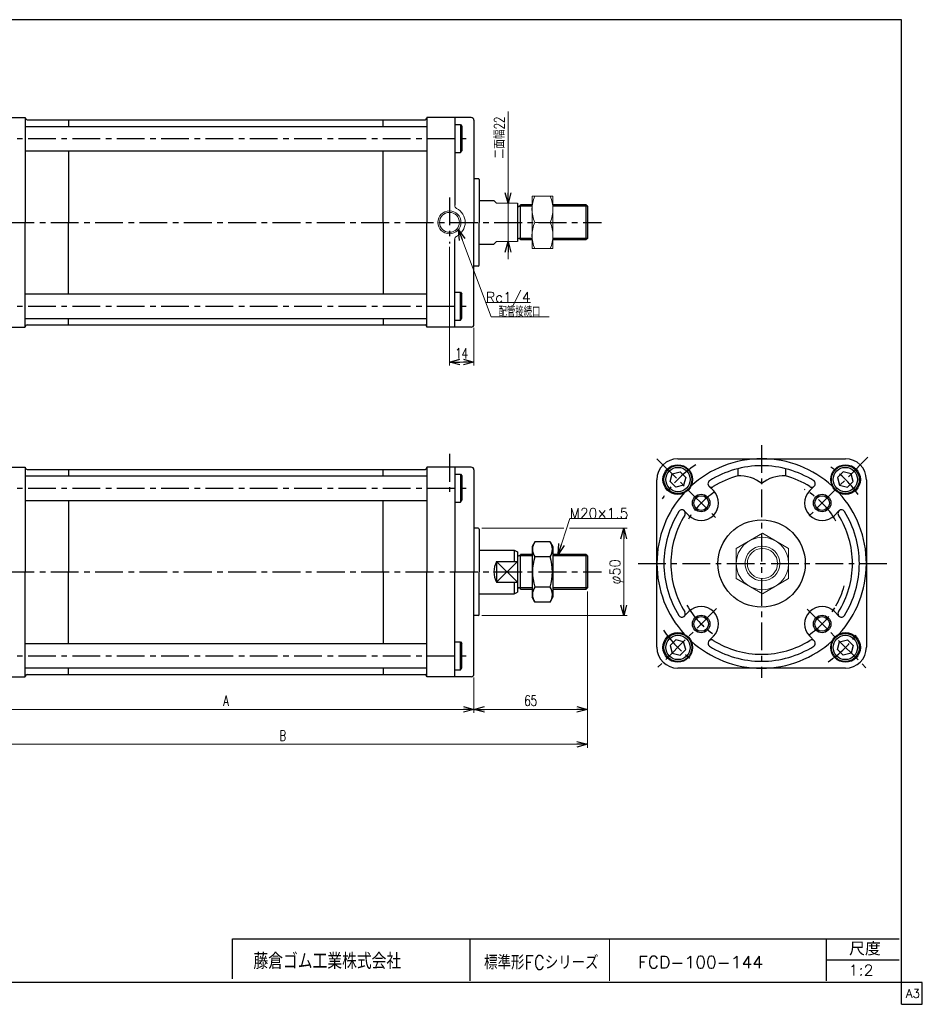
# Model space of a CAD drawing. Header units: millimetres. Extents: x -380 to 408, y -281 to 283.
# Tile 2 of 2: x -109 to 408, y -281 to 283. Entities that reach past the tile are written whole.
import ezdxf
from ezdxf.enums import TextEntityAlignment as Align

# ---------------------------------------------------------------- set-up
doc = ezdxf.new("R2010")
doc.units = ezdxf.units.MM
doc.header["$LTSCALE"] = 0.5
doc.linetypes.add('CENTER', pattern=[50.8, 31.75, -6.35, 6.35, -6.35])
doc.layers.add('ZUWAKU', color=7, linetype='Continuous')
doc.styles.add('FdaStyle0', font='txt.shx', dxfattribs={"width": 0.714286, "bigfont": 'bigfont'})
doc.dimstyles.new('DaDimRotatedStyle', dxfattribs={"dimtxt": 6, "dimasz": 6.000004, "dimexe": 2, "dimexo": 2, "dimgap": 2, "dimtad": 3, "dimdsep": 46, "dimtxsty": 'FdaStyle0', "dimblk1": 'OPEN30', "dimblk2": 'OPEN30', "dimsah": 1, "dimcen": 0.09, "dimclrd": 4, "dimclre": 4, "dimclrt": 4, "dimadec": 0, "dimazin": 2, "dimtfac": 1, "dimtdec": 4, "dimtmove": 0, "dimatfit": 0, "dimfxl": 1, "dimarcsym": 0})

# ---------------------------------------------------------------- blocks, each defined once
blk = doc.blocks.new('DC_GROUP_Φ100_1')
at = {"color": 4, "linetype": 'Continuous', "lineweight": 13}
for p, q in [((196.41, 181.91), (184.41, 181.91)), ((184.41, 181.91), (184.41, 151.91)), ((196.41, 151.91), (196.41, 181.91)), ((186.03, 166.91), (194.79, 166.91)), ((184.41, 151.91), (196.41, 151.91))]:
    blk.add_line(p, q, dxfattribs=at)
for centre, start, end in [((202.48, 174.41), 155.495, 204.505), ((178.34, 174.41), 335.495, 24.505), ((202.48, 159.41), 155.495, 204.505), ((178.34, 159.41), 335.495, 24.505)]:
    blk.add_arc(centre, 18.08, start, end, dxfattribs=at)
blk = doc.blocks.new('_OPEN30')
at = {"color": 0, "linetype": 'ByBlock', "lineweight": -2}
for p, q in [((-1, 0.267949), (0, 0)), ((0, 0), (-1, -0.267949)), ((0, 0), (-1, 0))]:
    blk.add_line(p, q, dxfattribs=at)
blk = doc.blocks.new('DA_IMAGEDIMGROUP_1')
at = {"color": 4, "linetype": 'Continuous', "lineweight": 13}
for p, q in [((170.69, 230.45), (170.69, 177.91)), ((170.69, 155.91), (170.69, 177.91)), ((170.69, 145.91), (170.69, 155.91))]:
    blk.add_line(p, q, dxfattribs=at)
at = {"color": 4, "xscale": 6.000005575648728, "yscale": 5.999978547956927}
for p, rotation in [((170.69, 177.91), 270), ((170.69, 155.91), 90)]:
    blk.add_blockref('_OPEN30', p, dxfattribs=dict(at, rotation=rotation))
at = {"color": 4, "insert": (168.69, 203.45), "char_height": 6, "width": 37.5, "attachment_point": 7, "rotation": 90, "style": 'FdaStyle0'}
blk.add_mtext('\\T1.00;二面幅22', dxfattribs=at)
blk = doc.blocks.new('*D4')
at = {"color": 4, "linetype": 'Continuous', "lineweight": 13}
for p, q in [((137.12, 152.86), (137.12, 84.91)), ((151.12, 106.41), (151.12, 84.91)), ((137.12, 86.91), (151.12, 86.91))]:
    blk.add_line(p, q, dxfattribs=at)
at = {"color": 4, "xscale": 6.000005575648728, "yscale": 5.999978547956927}
for p, rotation in [((137.12, 86.91), 180), ((151.12, 86.91), 360)]:
    blk.add_blockref('_OPEN30', p, dxfattribs=dict(at, rotation=rotation))
at = {"color": 4, "insert": (144.12, 88.91), "char_height": 6, "width": 19.5, "attachment_point": 8, "style": 'FdaStyle0'}
blk.add_mtext('\\T1.00;14', dxfattribs=at)
blk = doc.blocks.new('DC_GROUP_Φ100_2')
at = {"color": 4, "linetype": 'Continuous', "lineweight": 13}
for p, q in [((142.21, 162.71), (161.09, 112.78)), ((157.98, 121.01), (183.58, 121.01))]:
    blk.add_line(p, q, dxfattribs=at)
at = {"color": 4, "xscale": 6.000005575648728, "yscale": 5.999978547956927, "rotation": 110.7186861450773}
blk.add_blockref('_OPEN30', (142.21, 162.71), dxfattribs=at)
at = {"color": 4, "style": 'FdaStyle0', "width": 0.810127}
blk.add_text('Rc1/4', height=6, dxfattribs=at).set_placement((157.98, 121.01), (183.58, 121.01), align=Align.FIT)
blk = doc.blocks.new('DC_GROUP_Φ100_8')
at = {"color": 4, "linetype": 'Continuous', "lineweight": 25}
for p, q in [((186.04, -16.01), (184.41, -18.83)), ((194.78, -16.01), (186.04, -16.01)), ((194.78, -16.01), (196.41, -18.83)), ((184.41, -18.83), (184.41, -47.83)), ((196.41, -18.83), (196.41, -47.83)), ((194.78, -24.67), (186.04, -24.67)), ((194.78, -41.99), (186.04, -41.99)), ((186.04, -50.65), (184.41, -47.83)), ((194.78, -50.65), (186.04, -50.65)), ((194.78, -50.65), (196.41, -47.83))]:
    blk.add_line(p, q, dxfattribs=at)
for centre, radius, start, end in [((192.37, -20.34), 7.67, 145.6111, 214.3889), ((188.45, -20.34), 7.67, 325.6111, 34.3889), ((213.36, -33.33), 28.66, 162.4111, 197.5889), ((167.46, -33.33), 28.66, 342.4111, 17.5889), ((192.37, -46.32), 7.67, 145.6111, 214.3889), ((188.45, -46.32), 7.67, 325.6111, 34.3889)]:
    blk.add_arc(centre, radius, start, end, dxfattribs=at)
blk = doc.blocks.new('DC_GROUP_Φ100_9')
at = {"color": 4, "linetype": 'Continuous', "lineweight": 13}
for p, q in [((199.45, -23.33), (205.99, -2.79)), ((205.99, -2.79), (238.75, -2.79))]:
    blk.add_line(p, q, dxfattribs=at)
at = {"color": 4, "xscale": 6.000005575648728, "yscale": 5.999978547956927, "rotation": 252.3486127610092}
blk.add_blockref('_OPEN30', (199.45, -23.33), dxfattribs=at)
at = {"color": 4, "style": 'FdaStyle0', "width": 0.777778}
blk.add_text('M20×1.5', height=6, dxfattribs=at).set_placement((205.99, -2.79), (239.59, -2.79), align=Align.FIT)
blk = doc.blocks.new('DC_GROUP_Φ100_10')
at = {"color": 4, "linetype": 'Continuous', "lineweight": 13}
for p, q in [((155.62, -8.33), (202.69, -8.33)), ((205.93, -8.33), (238.92, -8.33)), ((236.92, -58.33), (236.92, -8.33)), ((155.62, -58.33), (238.92, -58.33))]:
    blk.add_line(p, q, dxfattribs=at)
at = {"color": 4, "xscale": 6.000005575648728, "yscale": 5.999978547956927}
for p, rotation in [((236.92, -8.33), 90), ((236.92, -58.33), 270)]:
    blk.add_blockref('_OPEN30', p, dxfattribs=dict(at, rotation=rotation))
at = {"color": 4, "style": 'FdaStyle0', "width": 0.75}
blk.add_text('φ50', height=6, rotation=90, dxfattribs=at).set_placement((234.92, -40.53), (234.92, -26.13), align=Align.FIT)
blk = doc.blocks.new('*D16')
at = {"color": 4, "linetype": 'Continuous', "lineweight": 13}
for p, q in [((-132.88, -93.83), (-132.88, -114.08)), ((151.12, -93.83), (151.12, -114.08)), ((-132.88, -112.08), (151.12, -112.08))]:
    blk.add_line(p, q, dxfattribs=at)
at = {"color": 4, "xscale": 6.000005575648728, "yscale": 5.999978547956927}
for p, rotation in [((-132.88, -112.08), 180), ((151.12, -112.08), 360)]:
    blk.add_blockref('_OPEN30', p, dxfattribs=dict(at, rotation=rotation))
at = {"color": 4, "insert": (9.12, -110.08), "char_height": 6, "width": 13.5, "attachment_point": 8, "style": 'FdaStyle0'}
blk.add_mtext('\\T1.00;A', dxfattribs=at)
blk = doc.blocks.new('*D17')
at = {"color": 4, "linetype": 'Continuous', "lineweight": 13}
for p, q in [((216.12, -44.51), (216.12, -114.08)), ((151.12, -93.83), (151.12, -114.08)), ((151.12, -112.08), (216.12, -112.08))]:
    blk.add_line(p, q, dxfattribs=at)
at = {"color": 4, "xscale": 6.000005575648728, "yscale": 5.999978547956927}
for p, rotation in [((151.12, -112.08), 180), ((216.12, -112.08), 360)]:
    blk.add_blockref('_OPEN30', p, dxfattribs=dict(at, rotation=rotation))
at = {"color": 4, "insert": (183.62, -110.08), "char_height": 6, "width": 19.5, "attachment_point": 8, "style": 'FdaStyle0'}
blk.add_mtext('\\T1.00;65', dxfattribs=at)
blk = doc.blocks.new('*D18')
at = {"color": 4, "linetype": 'Continuous', "lineweight": 13}
for p, q in [((216.12, -44.51), (216.12, -134.08)), ((-132.88, -93.83), (-132.88, -134.08)), ((-132.88, -132.08), (216.12, -132.08))]:
    blk.add_line(p, q, dxfattribs=at)
at = {"color": 4, "xscale": 6.000005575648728, "yscale": 5.999978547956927}
for p, rotation in [((-132.88, -132.08), 180), ((216.12, -132.08), 360)]:
    blk.add_blockref('_OPEN30', p, dxfattribs=dict(at, rotation=rotation))
at = {"color": 4, "insert": (41.62, -130.08), "char_height": 6, "width": 13.5, "attachment_point": 8, "style": 'FdaStyle0'}
blk.add_mtext('\\T1.00;B', dxfattribs=at)
blk = doc.blocks.new('DC_GROUP_Φ100_11')
at = {"color": 4, "linetype": 'Continuous', "lineweight": 25}
for p, q in [((362.7, 24.07), (359.44, 20.8)), ((367.16, 22.87), (362.7, 24.07)), ((368.36, 18.41), (367.16, 22.87)), ((359.44, 20.8), (360.63, 16.34)), ((365.09, 15.14), (368.36, 18.41)), ((360.63, 16.34), (365.09, 15.14))]:
    blk.add_line(p, q, dxfattribs=at)
for radius in [8, 6.96]:
    blk.add_circle((363.9, 19.6), radius, dxfattribs=at)
blk = doc.blocks.new('DC_GROUP_Φ100_12')
at = {"color": 4, "linetype": 'Continuous', "lineweight": 25}
for p, q in [((263.55, 18.41), (264.75, 22.87)), ((264.75, 22.87), (269.21, 24.07)), ((269.21, 24.07), (272.48, 20.8)), ((266.82, 15.14), (263.55, 18.41)), ((272.48, 20.8), (271.28, 16.34)), ((271.28, 16.34), (266.82, 15.14))]:
    blk.add_line(p, q, dxfattribs=at)
for radius in [8, 6.96]:
    blk.add_circle((268.02, 19.6), radius, dxfattribs=at)
blk = doc.blocks.new('DC_GROUP_Φ100_13')
at = {"color": 4, "linetype": 'Continuous', "lineweight": 25}
for p, q in [((266.82, -72.14), (263.55, -75.4)), ((271.28, -73.33), (266.82, -72.14)), ((263.55, -75.4), (264.75, -79.87)), ((269.21, -81.06), (272.48, -77.8)), ((272.48, -77.8), (271.28, -73.33)), ((264.75, -79.87), (269.21, -81.06))]:
    blk.add_line(p, q, dxfattribs=at)
for radius in [8, 6.96]:
    blk.add_circle((268.02, -76.6), radius, dxfattribs=at)
blk = doc.blocks.new('DC_GROUP_Φ100_14')
at = {"color": 4, "linetype": 'Continuous', "lineweight": 25}
for p, q in [((360.63, -73.33), (365.09, -72.14)), ((365.09, -72.14), (368.36, -75.4)), ((359.44, -77.8), (360.63, -73.33)), ((362.7, -81.06), (359.44, -77.8)), ((368.36, -75.4), (367.16, -79.87)), ((367.16, -79.87), (362.7, -81.06))]:
    blk.add_line(p, q, dxfattribs=at)
for radius in [8, 6.96]:
    blk.add_circle((363.9, -76.6), radius, dxfattribs=at)
blk = doc.blocks.new('DC_GROUP_Φ100_15')
at = {"color": 4, "linetype": 'Continuous', "lineweight": 13}
for p, q in [((316.42, -11.18), (301.42, -19.84)), ((331.42, -19.84), (316.42, -11.18)), ((301.42, -19.84), (301.42, -37.16)), ((331.42, -37.16), (331.42, -19.84)), ((301.42, -37.16), (316.42, -45.82)), ((316.42, -45.82), (331.42, -37.16))]:
    blk.add_line(p, q, dxfattribs=at)
for radius in [15, 10, 8.65]:
    blk.add_circle((316.42, -28.5), radius, dxfattribs=at)
blk = doc.blocks.new('DC_GROUP_Φ100_16')
at = {"color": 4, "linetype": 'Continuous', "lineweight": 13}
for p, q in [((196.41, 181.91), (184.41, 181.91)), ((184.41, 181.91), (184.41, 151.91)), ((196.41, 151.91), (196.41, 181.91)), ((186.03, 166.91), (194.79, 166.91)), ((184.41, 151.91), (196.41, 151.91))]:
    blk.add_line(p, q, dxfattribs=at)
for centre, start, end in [((202.48, 174.41), 155.495, 204.505), ((178.34, 174.41), 335.495, 24.505), ((202.48, 159.41), 155.495, 204.505), ((178.34, 159.41), 335.495, 24.505)]:
    blk.add_arc(centre, 18.08, start, end, dxfattribs=at)
blk = doc.blocks.new('DA_IMAGEDIMGROUP_2')
at = {"color": 4, "linetype": 'Continuous', "lineweight": 13}
for p, q in [((170.69, 230.45), (170.69, 177.91)), ((170.69, 155.91), (170.69, 177.91)), ((170.69, 145.91), (170.69, 155.91))]:
    blk.add_line(p, q, dxfattribs=at)
at = {"color": 4, "xscale": 6.000005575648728, "yscale": 5.999978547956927}
for p, rotation in [((170.69, 177.91), 270), ((170.69, 155.91), 90)]:
    blk.add_blockref('_OPEN30', p, dxfattribs=dict(at, rotation=rotation))
at = {"color": 4, "insert": (168.69, 203.45), "char_height": 6, "width": 37.5, "attachment_point": 7, "rotation": 90, "style": 'FdaStyle0'}
blk.add_mtext('\\T1.00;二面幅22', dxfattribs=at)
blk = doc.blocks.new('*D27')
at = {"color": 4, "linetype": 'Continuous', "lineweight": 13}
for p, q in [((137.12, 152.86), (137.12, 84.91)), ((151.12, 106.41), (151.12, 84.91)), ((137.12, 86.91), (151.12, 86.91))]:
    blk.add_line(p, q, dxfattribs=at)
at = {"color": 4, "xscale": 6.000005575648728, "yscale": 5.999978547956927}
for p, rotation in [((137.12, 86.91), 180), ((151.12, 86.91), 360)]:
    blk.add_blockref('_OPEN30', p, dxfattribs=dict(at, rotation=rotation))
at = {"color": 4, "insert": (144.12, 88.91), "char_height": 6, "width": 19.5, "attachment_point": 8, "style": 'FdaStyle0'}
blk.add_mtext('\\T1.00;14', dxfattribs=at)
blk = doc.blocks.new('DC_GROUP_Φ100_17')
at = {"color": 4, "linetype": 'Continuous', "lineweight": 13}
for p, q in [((142.21, 162.71), (161.09, 112.78)), ((157.98, 121.01), (183.58, 121.01))]:
    blk.add_line(p, q, dxfattribs=at)
at = {"color": 4, "xscale": 6.000005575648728, "yscale": 5.999978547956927, "rotation": 110.7186861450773}
blk.add_blockref('_OPEN30', (142.21, 162.71), dxfattribs=at)
at = {"color": 4, "style": 'FdaStyle0', "width": 0.810127}
blk.add_text('Rc1/4', height=6, dxfattribs=at).set_placement((157.98, 121.01), (183.58, 121.01), align=Align.FIT)
blk = doc.blocks.new('DC_GROUP_Φ100_23')
at = {"color": 4, "linetype": 'Continuous', "lineweight": 25}
for p, q in [((186.04, -16.01), (184.41, -18.83)), ((194.78, -16.01), (186.04, -16.01)), ((194.78, -16.01), (196.41, -18.83)), ((184.41, -18.83), (184.41, -47.83)), ((196.41, -18.83), (196.41, -47.83)), ((194.78, -24.67), (186.04, -24.67)), ((194.78, -41.99), (186.04, -41.99)), ((186.04, -50.65), (184.41, -47.83)), ((194.78, -50.65), (186.04, -50.65)), ((194.78, -50.65), (196.41, -47.83))]:
    blk.add_line(p, q, dxfattribs=at)
for centre, radius, start, end in [((192.37, -20.34), 7.67, 145.6111, 214.3889), ((188.45, -20.34), 7.67, 325.6111, 34.3889), ((213.36, -33.33), 28.66, 162.4111, 197.5889), ((167.46, -33.33), 28.66, 342.4111, 17.5889), ((192.37, -46.32), 7.67, 145.6111, 214.3889), ((188.45, -46.32), 7.67, 325.6111, 34.3889)]:
    blk.add_arc(centre, radius, start, end, dxfattribs=at)
blk = doc.blocks.new('DC_GROUP_Φ100_24')
at = {"color": 4, "linetype": 'Continuous', "lineweight": 13}
for p, q in [((199.45, -23.33), (205.99, -2.79)), ((205.99, -2.79), (238.75, -2.79))]:
    blk.add_line(p, q, dxfattribs=at)
at = {"color": 4, "xscale": 6.000005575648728, "yscale": 5.999978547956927, "rotation": 252.3486127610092}
blk.add_blockref('_OPEN30', (199.45, -23.33), dxfattribs=at)
at = {"color": 4, "style": 'FdaStyle0', "width": 0.777778}
blk.add_text('M20×1.5', height=6, dxfattribs=at).set_placement((205.99, -2.79), (239.59, -2.79), align=Align.FIT)
blk = doc.blocks.new('DC_GROUP_Φ100_25')
at = {"color": 4, "linetype": 'Continuous', "lineweight": 13}
for p, q in [((155.62, -8.33), (202.69, -8.33)), ((205.93, -8.33), (238.92, -8.33)), ((236.92, -58.33), (236.92, -8.33)), ((155.62, -58.33), (238.92, -58.33))]:
    blk.add_line(p, q, dxfattribs=at)
at = {"color": 4, "xscale": 6.000005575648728, "yscale": 5.999978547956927}
for p, rotation in [((236.92, -8.33), 90), ((236.92, -58.33), 270)]:
    blk.add_blockref('_OPEN30', p, dxfattribs=dict(at, rotation=rotation))
at = {"color": 4, "style": 'FdaStyle0', "width": 0.75}
blk.add_text('φ50', height=6, rotation=90, dxfattribs=at).set_placement((234.92, -40.53), (234.92, -26.13), align=Align.FIT)
blk = doc.blocks.new('*D39')
at = {"color": 4, "linetype": 'Continuous', "lineweight": 13}
for p, q in [((-132.88, -93.83), (-132.88, -114.08)), ((151.12, -93.83), (151.12, -114.08)), ((-132.88, -112.08), (151.12, -112.08))]:
    blk.add_line(p, q, dxfattribs=at)
at = {"color": 4, "xscale": 6.000005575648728, "yscale": 5.999978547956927}
for p, rotation in [((-132.88, -112.08), 180), ((151.12, -112.08), 360)]:
    blk.add_blockref('_OPEN30', p, dxfattribs=dict(at, rotation=rotation))
at = {"color": 4, "insert": (9.12, -110.08), "char_height": 6, "width": 13.5, "attachment_point": 8, "style": 'FdaStyle0'}
blk.add_mtext('\\T1.00;A', dxfattribs=at)
blk = doc.blocks.new('*D40')
at = {"color": 4, "linetype": 'Continuous', "lineweight": 13}
for p, q in [((216.12, -44.51), (216.12, -114.08)), ((151.12, -93.83), (151.12, -114.08)), ((151.12, -112.08), (216.12, -112.08))]:
    blk.add_line(p, q, dxfattribs=at)
at = {"color": 4, "xscale": 6.000005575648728, "yscale": 5.999978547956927}
for p, rotation in [((151.12, -112.08), 180), ((216.12, -112.08), 360)]:
    blk.add_blockref('_OPEN30', p, dxfattribs=dict(at, rotation=rotation))
at = {"color": 4, "insert": (183.62, -110.08), "char_height": 6, "width": 19.5, "attachment_point": 8, "style": 'FdaStyle0'}
blk.add_mtext('\\T1.00;65', dxfattribs=at)
blk = doc.blocks.new('*D41')
at = {"color": 4, "linetype": 'Continuous', "lineweight": 13}
for p, q in [((216.12, -44.51), (216.12, -134.08)), ((-132.88, -93.83), (-132.88, -134.08)), ((-132.88, -132.08), (216.12, -132.08))]:
    blk.add_line(p, q, dxfattribs=at)
at = {"color": 4, "xscale": 6.000005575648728, "yscale": 5.999978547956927}
for p, rotation in [((-132.88, -132.08), 180), ((216.12, -132.08), 360)]:
    blk.add_blockref('_OPEN30', p, dxfattribs=dict(at, rotation=rotation))
at = {"color": 4, "insert": (41.62, -130.08), "char_height": 6, "width": 13.5, "attachment_point": 8, "style": 'FdaStyle0'}
blk.add_mtext('\\T1.00;B', dxfattribs=at)
blk = doc.blocks.new('DC_GROUP_Φ100_26')
at = {"color": 4, "linetype": 'Continuous', "lineweight": 25}
for p, q in [((362.7, 24.07), (359.44, 20.8)), ((367.16, 22.87), (362.7, 24.07)), ((368.36, 18.41), (367.16, 22.87)), ((359.44, 20.8), (360.63, 16.34)), ((365.09, 15.14), (368.36, 18.41)), ((360.63, 16.34), (365.09, 15.14))]:
    blk.add_line(p, q, dxfattribs=at)
for radius in [8, 6.96]:
    blk.add_circle((363.9, 19.6), radius, dxfattribs=at)
blk = doc.blocks.new('DC_GROUP_Φ100_27')
at = {"color": 4, "linetype": 'Continuous', "lineweight": 25}
for p, q in [((263.55, 18.41), (264.75, 22.87)), ((264.75, 22.87), (269.21, 24.07)), ((269.21, 24.07), (272.48, 20.8)), ((266.82, 15.14), (263.55, 18.41)), ((272.48, 20.8), (271.28, 16.34)), ((271.28, 16.34), (266.82, 15.14))]:
    blk.add_line(p, q, dxfattribs=at)
for radius in [8, 6.96]:
    blk.add_circle((268.02, 19.6), radius, dxfattribs=at)
blk = doc.blocks.new('DC_GROUP_Φ100_28')
at = {"color": 4, "linetype": 'Continuous', "lineweight": 25}
for p, q in [((266.82, -72.14), (263.55, -75.4)), ((271.28, -73.33), (266.82, -72.14)), ((263.55, -75.4), (264.75, -79.87)), ((269.21, -81.06), (272.48, -77.8)), ((272.48, -77.8), (271.28, -73.33)), ((264.75, -79.87), (269.21, -81.06))]:
    blk.add_line(p, q, dxfattribs=at)
for radius in [8, 6.96]:
    blk.add_circle((268.02, -76.6), radius, dxfattribs=at)
blk = doc.blocks.new('DC_GROUP_Φ100_29')
at = {"color": 4, "linetype": 'Continuous', "lineweight": 25}
for p, q in [((360.63, -73.33), (365.09, -72.14)), ((365.09, -72.14), (368.36, -75.4)), ((359.44, -77.8), (360.63, -73.33)), ((362.7, -81.06), (359.44, -77.8)), ((368.36, -75.4), (367.16, -79.87)), ((367.16, -79.87), (362.7, -81.06))]:
    blk.add_line(p, q, dxfattribs=at)
for radius in [8, 6.96]:
    blk.add_circle((363.9, -76.6), radius, dxfattribs=at)
blk = doc.blocks.new('DC_GROUP_Φ100_30')
at = {"color": 4, "linetype": 'Continuous', "lineweight": 13}
for p, q in [((316.42, -11.18), (301.42, -19.84)), ((331.42, -19.84), (316.42, -11.18)), ((301.42, -19.84), (301.42, -37.16)), ((331.42, -37.16), (331.42, -19.84)), ((301.42, -37.16), (316.42, -45.82)), ((316.42, -45.82), (331.42, -37.16))]:
    blk.add_line(p, q, dxfattribs=at)
for radius in [15, 10, 8.65]:
    blk.add_circle((316.42, -28.5), radius, dxfattribs=at)

msp = doc.modelspace()

# ---------------------------------------------------------------- linework, layer by layer
at = {"color": 4, "linetype": 'Continuous', "lineweight": 25}
for p, q in [((-131.378, 226.911), (-105.878, 226.911)), ((-131.378, 226.911), (-105.878, 226.911)), ((-131.378, 226.911), (-105.878, 226.911)), ((-131.378, 226.911), (-105.878, 226.911)), ((-105.878, 226.911), (-105.878, 226.661)), ((-105.878, 226.911), (-105.878, 226.661)), ((-105.878, 226.911), (-105.878, 166.911)), ((-105.878, 226.911), (-105.878, 226.661)), ((-105.878, 226.911), (-105.878, 226.661)), ((-105.878, 226.911), (-105.878, 166.911)), ((-104.878, 225.661), (123.122, 225.661)), ((-104.878, 225.661), (123.122, 225.661)), ((-104.878, 225.661), (123.122, 225.661)), ((-104.878, 225.661), (123.122, 225.661)), ((-81.138, 225.661), (-81.138, 221.911)), ((-81.138, 225.661), (-81.138, 221.911)), ((99.122, 221.911), (99.122, 225.661)), ((99.122, 221.911), (99.122, 225.661)), ((124.122, 226.911), (124.122, 226.661)), ((149.622, 226.911), (124.122, 226.911)), ((124.122, 226.911), (124.122, 226.661)), ((149.622, 226.911), (124.122, 226.911)), ((124.122, 226.911), (124.122, 166.911)), ((124.122, 226.911), (124.122, 226.661)), ((149.622, 226.911), (124.122, 226.911)), ((124.122, 226.911), (124.122, 226.661)), ((149.622, 226.911), (124.122, 226.911)), ((124.122, 226.911), (124.122, 166.911)), ((140.122, 226.911), (140.122, 176.709)), ((140.122, 226.911), (140.122, 176.709)), ((-105.878, 221.911), (124.122, 221.911)), ((-105.878, 221.911), (124.122, 221.911)), ((140.122, 222.911), (143.522, 222.911)), ((140.122, 222.911), (143.522, 222.911)), ((143.522, 222.911), (144.122, 221.872)), ((143.522, 222.911), (143.522, 206.911)), ((143.522, 222.911), (144.122, 221.872)), ((143.522, 222.911), (143.522, 206.911)), ((144.122, 221.872), (144.122, 207.95)), ((144.122, 221.872), (144.122, 207.95)), ((151.122, 225.411), (151.122, 191.911)), ((151.122, 225.411), (151.122, 166.911)), ((151.122, 225.411), (151.122, 191.911)), ((151.122, 225.411), (151.122, 166.911)), ((-105.878, 207.911), (124.122, 207.911)), ((-105.878, 207.911), (124.122, 207.911)), ((-81.138, 207.911), (-81.138, 166.911)), ((-81.138, 207.911), (-81.138, 166.911)), ((99.122, 166.911), (99.122, 207.911)), ((99.122, 166.911), (99.122, 207.911)), ((140.122, 206.911), (143.522, 206.911)), ((140.122, 206.911), (143.522, 206.911)), ((143.522, 206.911), (144.122, 207.95)), ((143.522, 206.911), (144.122, 207.95)), ((153.622, 191.911), (151.122, 191.911)), ((153.622, 191.911), (151.122, 191.911)), ((153.622, 191.911), (151.122, 191.911)), ((153.622, 191.911), (151.122, 191.911)), ((154.122, 191.411), (154.122, 179.411)), ((154.122, 191.411), (154.122, 166.911)), ((154.122, 191.411), (154.122, 179.411)), ((154.122, 191.411), (154.122, 166.911)), ((154.122, 179.411), (162.622, 179.411)), ((154.122, 179.411), (162.622, 179.411)), ((176.122, 177.911), (176.122, 155.911)), ((176.122, 177.911), (176.122, 155.911)), ((184.411, 176.096), (176.967, 176.096)), ((184.411, 176.096), (176.967, 176.096)), ((184.411, 176.911), (177.812, 176.911)), ((177.812, 156.946), (177.812, 176.911)), ((184.411, 176.911), (177.812, 176.911)), ((177.812, 156.946), (177.812, 176.911)), ((215.307, 176.911), (196.411, 176.911)), ((215.307, 176.911), (196.411, 176.911)), ((216.122, 176.096), (196.411, 176.096)), ((216.122, 176.096), (196.411, 176.096)), ((216.122, 176.096), (215.307, 176.911)), ((215.307, 176.911), (215.307, 156.911)), ((216.122, 176.096), (215.307, 176.911)), ((215.307, 176.911), (215.307, 156.911)), ((216.122, 176.096), (216.122, 157.726)), ((216.122, 176.096), (216.122, 157.726)), ((216.122, 176.096), (216.122, 157.726)), ((216.122, 176.096), (216.122, 157.726)), ((-105.878, 106.911), (-105.878, 166.911)), ((-105.878, 106.911), (-105.878, 166.911)), ((-81.138, 125.911), (-81.138, 166.911)), ((-81.138, 125.911), (-81.138, 166.911)), ((99.122, 166.911), (99.122, 125.911)), ((99.122, 166.911), (99.122, 125.911)), ((124.122, 106.911), (124.122, 166.911)), ((124.122, 106.911), (124.122, 166.911)), ((151.122, 108.411), (151.122, 166.911)), ((151.122, 108.411), (151.122, 166.911)), ((154.122, 142.411), (154.122, 166.911)), ((154.122, 142.411), (154.122, 166.911)), ((140.122, 106.911), (140.122, 157.113)), ((140.122, 106.911), (140.122, 157.113)), ((154.122, 154.411), (162.622, 154.411)), ((154.122, 154.411), (162.622, 154.411)), ((184.411, 157.726), (176.967, 157.726)), ((184.411, 157.726), (176.967, 157.726)), ((184.411, 156.911), (177.812, 156.911)), ((184.411, 156.911), (177.812, 156.911)), ((216.122, 157.726), (196.411, 157.726)), ((216.122, 157.726), (196.411, 157.726)), ((215.307, 156.911), (196.411, 156.911)), ((215.307, 156.911), (196.411, 156.911)), ((216.122, 157.726), (215.307, 156.911)), ((216.122, 157.726), (215.307, 156.911)), ((153.622, 141.911), (151.122, 141.911)), ((153.622, 141.911), (151.122, 141.911)), ((-105.878, 125.911), (124.122, 125.911)), ((-105.878, 125.911), (124.122, 125.911)), ((140.122, 126.911), (143.522, 126.911)), ((140.122, 126.911), (143.522, 126.911)), ((143.522, 126.911), (144.122, 125.872)), ((143.522, 110.911), (143.522, 126.911)), ((143.522, 126.911), (144.122, 125.872)), ((143.522, 110.911), (143.522, 126.911)), ((144.122, 111.95), (144.122, 125.872)), ((144.122, 111.95), (144.122, 125.872)), ((-105.878, 111.911), (124.122, 111.911)), ((-105.878, 111.911), (124.122, 111.911)), ((-105.878, 106.911), (-105.878, 107.161)), ((-105.878, 106.911), (-105.878, 107.161)), ((-104.878, 108.161), (123.122, 108.161)), ((-104.878, 108.161), (123.122, 108.161)), ((-81.138, 108.161), (-81.138, 111.911)), ((-81.138, 108.161), (-81.138, 111.911)), ((99.122, 111.911), (99.122, 108.161)), ((99.122, 111.911), (99.122, 108.161)), ((124.122, 106.911), (124.122, 107.161)), ((124.122, 106.911), (124.122, 107.161)), ((140.122, 110.911), (143.522, 110.911)), ((140.122, 110.911), (143.522, 110.911)), ((143.522, 110.911), (144.122, 111.95)), ((143.522, 110.911), (144.122, 111.95)), ((-131.378, 106.911), (-105.878, 106.911)), ((-131.378, 106.911), (-105.878, 106.911)), ((149.622, 106.911), (124.122, 106.911)), ((149.622, 106.911), (124.122, 106.911)), ((267.956, 31.502), (315.956, 31.502)), ((267.956, 31.502), (315.956, 31.502)), ((316.202, 31.502), (363.956, 31.502)), ((316.202, 31.502), (363.956, 31.502)), ((-131.378, 26.672), (-105.878, 26.672)), ((-131.378, 26.672), (-105.878, 26.672)), ((-131.378, 26.672), (-105.878, 26.672)), ((-131.378, 26.672), (-105.878, 26.672)), ((-105.878, 26.672), (-105.878, 26.422)), ((-105.878, 26.672), (-105.878, 26.422)), ((-105.878, 26.672), (-105.878, -33.328)), ((-105.878, 26.672), (-105.878, 26.422)), ((-105.878, 26.672), (-105.878, 26.422)), ((-105.878, 26.672), (-105.878, -33.328)), ((-104.878, 25.422), (123.122, 25.422)), ((-104.878, 25.422), (123.122, 25.422)), ((-104.878, 25.422), (123.122, 25.422)), ((-104.878, 25.422), (123.122, 25.422)), ((-81.138, 25.422), (-81.138, 21.672)), ((-81.138, 25.422), (-81.138, 21.672)), ((99.122, 21.672), (99.122, 25.422)), ((99.122, 21.672), (99.122, 25.422)), ((124.122, 26.672), (124.122, 26.422)), ((149.622, 26.672), (124.122, 26.672)), ((124.122, 26.672), (124.122, 26.422)), ((149.622, 26.672), (124.122, 26.672)), ((124.122, 26.672), (124.122, -33.328)), ((124.122, 26.672), (124.122, 26.422)), ((149.622, 26.672), (124.122, 26.672)), ((124.122, 26.672), (124.122, 26.422)), ((149.622, 26.672), (124.122, 26.672)), ((124.122, 26.672), (124.122, -33.328)), ((140.122, 26.672), (140.122, -33.328)), ((140.122, 26.672), (140.122, -33.328)), ((140.122, 22.672), (143.522, 22.672)), ((140.122, 22.672), (143.522, 22.672)), ((143.522, 22.672), (144.122, 21.633)), ((143.522, 22.672), (143.522, 6.672)), ((143.522, 22.672), (144.122, 21.633)), ((143.522, 22.672), (143.522, 6.672)), ((151.122, 25.172), (151.122, -8.328)), ((151.122, 25.172), (151.122, -33.328)), ((151.122, 25.172), (151.122, -8.328)), ((151.122, 25.172), (151.122, -33.328)), ((302.256, 25.8), (302.256, 21.665)), ((302.256, 25.8), (302.256, 21.665)), ((329.656, 25.8), (329.656, 21.665)), ((329.656, 25.8), (329.656, 21.665)), ((-105.878, 21.672), (124.122, 21.672)), ((-105.878, 21.672), (124.122, 21.672)), ((144.122, 21.633), (144.122, 7.711)), ((144.122, 21.633), (144.122, 7.711)), ((255.956, -28.253), (255.956, 19.502)), ((255.956, -28.253), (255.956, 19.502)), ((375.956, 19.502), (375.956, -28.498)), ((375.956, 19.502), (375.956, -28.498)), ((285.798, 15.802), (288.379, 13.221)), ((285.798, 15.802), (288.379, 13.221)), ((346.114, 15.802), (343.533, 13.221)), ((346.114, 15.802), (343.533, 13.221)), ((-105.878, 7.672), (124.122, 7.672)), ((-105.878, 7.672), (124.122, 7.672)), ((-81.138, 7.672), (-81.138, -33.328)), ((-81.138, 7.672), (-81.138, -33.328)), ((99.122, -33.328), (99.122, 7.672)), ((99.122, -33.328), (99.122, 7.672)), ((140.122, 6.672), (143.522, 6.672)), ((140.122, 6.672), (143.522, 6.672)), ((143.522, 6.672), (144.122, 7.711)), ((143.522, 6.672), (144.122, 7.711)), ((271.656, 1.66), (274.237, -0.921)), ((271.656, 1.66), (274.237, -0.921)), ((360.256, 1.66), (357.676, -0.921)), ((360.256, 1.66), (357.676, -0.921)), ((153.622, -8.328), (151.122, -8.328)), ((153.622, -8.328), (151.122, -8.328)), ((153.622, -8.328), (151.122, -8.328)), ((153.622, -8.328), (151.122, -8.328)), ((154.122, -8.828), (154.122, -20.828)), ((154.122, -8.828), (154.122, -33.328)), ((154.122, -8.828), (154.122, -20.828)), ((154.122, -8.828), (154.122, -33.328)), ((154.122, -20.828), (174.122, -20.828)), ((154.122, -20.828), (174.122, -20.828)), ((174.122, -20.828), (174.122, -27.391)), ((174.122, -20.828), (176.122, -21.761)), ((174.122, -20.828), (174.122, -27.391)), ((174.122, -20.828), (176.122, -21.761)), ((176.122, -21.761), (176.122, -44.895)), ((176.122, -21.761), (176.122, -44.895)), ((164.122, -27.391), (176.122, -27.391)), ((164.122, -27.391), (164.122, -39.265)), ((176.122, -27.391), (164.122, -39.265)), ((164.122, -27.391), (176.122, -39.265)), ((164.122, -27.391), (176.122, -27.391)), ((164.122, -27.391), (164.122, -39.265)), ((176.122, -27.391), (164.122, -39.265)), ((164.122, -27.391), (176.122, -39.265)), ((184.411, -24.143), (176.967, -24.143)), ((184.411, -24.143), (176.967, -24.143)), ((184.411, -23.328), (177.812, -23.328)), ((177.812, -43.293), (177.812, -23.328)), ((184.411, -23.328), (177.812, -23.328)), ((177.812, -43.293), (177.812, -23.328)), ((215.307, -23.328), (196.411, -23.328)), ((215.307, -23.328), (196.411, -23.328)), ((216.122, -24.143), (196.411, -24.143)), ((216.122, -24.143), (196.411, -24.143)), ((216.122, -24.143), (215.307, -23.328)), ((215.307, -23.328), (215.307, -43.328)), ((216.122, -24.143), (215.307, -23.328)), ((215.307, -23.328), (215.307, -43.328)), ((216.122, -24.143), (216.122, -42.513)), ((216.122, -24.143), (216.122, -42.513)), ((216.122, -24.143), (216.122, -42.513)), ((216.122, -24.143), (216.122, -42.513)), ((-105.878, -93.328), (-105.878, -33.328)), ((-105.878, -93.328), (-105.878, -33.328)), ((-81.138, -74.328), (-81.138, -33.328)), ((-81.138, -74.328), (-81.138, -33.328)), ((99.122, -33.328), (99.122, -74.328)), ((99.122, -33.328), (99.122, -74.328)), ((124.122, -93.328), (124.122, -33.328)), ((124.122, -93.328), (124.122, -33.328)), ((140.122, -93.328), (140.122, -33.328)), ((140.122, -93.328), (140.122, -33.328)), ((151.122, -91.828), (151.122, -33.328)), ((151.122, -91.828), (151.122, -33.328)), ((154.122, -57.828), (154.122, -33.328)), ((154.122, -57.828), (154.122, -33.328)), ((255.956, -76.498), (255.956, -28.498)), ((255.956, -76.498), (255.956, -28.498)), ((375.956, -28.744), (375.956, -76.498)), ((375.956, -28.744), (375.956, -76.498)), ((164.122, -39.265), (176.122, -39.265)), ((164.122, -39.265), (176.122, -39.265)), ((174.122, -39.265), (174.122, -45.828)), ((174.122, -39.265), (174.122, -45.828)), ((174.122, -45.828), (176.122, -44.895)), ((174.122, -45.828), (176.122, -44.895)), ((184.411, -42.513), (176.967, -42.513)), ((184.411, -42.513), (176.967, -42.513)), ((184.411, -43.328), (177.812, -43.328)), ((184.411, -43.328), (177.812, -43.328)), ((216.122, -42.513), (196.411, -42.513)), ((216.122, -42.513), (196.411, -42.513)), ((215.307, -43.328), (196.411, -43.328)), ((215.307, -43.328), (196.411, -43.328)), ((216.122, -42.513), (215.307, -43.328)), ((216.122, -42.513), (215.307, -43.328)), ((154.122, -45.828), (174.122, -45.828)), ((154.122, -45.828), (174.122, -45.828)), ((271.656, -58.656), (274.237, -56.075)), ((271.656, -58.656), (274.237, -56.075)), ((360.256, -58.656), (357.676, -56.075)), ((360.256, -58.656), (357.676, -56.075)), ((153.622, -58.328), (151.122, -58.328)), ((153.622, -58.328), (151.122, -58.328)), ((285.798, -72.798), (288.379, -70.218)), ((285.798, -72.798), (288.379, -70.218)), ((346.114, -72.798), (343.533, -70.218)), ((346.114, -72.798), (343.533, -70.218)), ((-105.878, -74.328), (124.122, -74.328)), ((-105.878, -74.328), (124.122, -74.328)), ((140.122, -73.328), (143.522, -73.328)), ((140.122, -73.328), (143.522, -73.328)), ((143.522, -73.328), (144.122, -74.367)), ((143.522, -89.328), (143.522, -73.328)), ((143.522, -73.328), (144.122, -74.367)), ((143.522, -89.328), (143.522, -73.328)), ((144.122, -88.289), (144.122, -74.367)), ((144.122, -88.289), (144.122, -74.367)), ((-105.878, -88.328), (124.122, -88.328)), ((-105.878, -88.328), (124.122, -88.328)), ((-81.138, -92.078), (-81.138, -88.328)), ((-81.138, -92.078), (-81.138, -88.328)), ((99.122, -88.328), (99.122, -92.078)), ((99.122, -88.328), (99.122, -92.078)), ((140.122, -89.328), (143.522, -89.328)), ((140.122, -89.328), (143.522, -89.328)), ((143.522, -89.328), (144.122, -88.289)), ((143.522, -89.328), (144.122, -88.289)), ((315.711, -88.498), (267.956, -88.498)), ((315.711, -88.498), (267.956, -88.498)), ((363.956, -88.498), (315.956, -88.498)), ((363.956, -88.498), (315.956, -88.498)), ((-131.378, -93.328), (-105.878, -93.328)), ((-131.378, -93.328), (-105.878, -93.328)), ((-105.878, -93.328), (-105.878, -93.078)), ((-105.878, -93.328), (-105.878, -93.078)), ((-104.878, -92.078), (123.122, -92.078)), ((-104.878, -92.078), (123.122, -92.078)), ((124.122, -93.328), (124.122, -93.078)), ((124.122, -93.328), (124.122, -93.078)), ((149.622, -93.328), (124.122, -93.328)), ((149.622, -93.328), (124.122, -93.328))]:
    msp.add_line(p, q, dxfattribs=at)
at = {"color": 4, "linetype": 'CENTER', "lineweight": 25}
for p, q in [((-129.603, 214.911), (148.884, 214.911)), ((-129.603, 214.911), (148.884, 214.911)), ((137.122, 181.182), (137.122, 154.856)), ((137.122, 181.182), (137.122, 154.856)), ((-141.977, 166.911), (224.294, 166.911)), ((-141.977, 166.911), (224.294, 166.911)), ((-129.603, 118.911), (148.884, 118.911)), ((-129.603, 118.911), (148.884, 118.911)), ((137.122, 34.224), (137.122, 12.573)), ((137.122, 34.224), (137.122, 12.573)), ((315.956, 39.261), (315.956, -93.96)), ((315.956, 39.261), (315.956, -93.96)), ((255.93, 31.528), (290.419, -2.961)), ((255.93, 31.528), (290.419, -2.961)), ((376.852, 32.397), (341.959, -2.495)), ((376.852, 32.397), (341.959, -2.495)), ((-129.603, 14.672), (148.884, 14.672)), ((-129.603, 14.672), (148.884, 14.672)), ((-141.977, -33.328), (224.294, -33.328)), ((-141.977, -33.328), (224.294, -33.328)), ((245.203, -28.498), (387.628, -28.498)), ((245.203, -28.498), (387.628, -28.498)), ((290.179, -54.275), (255.956, -88.498)), ((290.179, -54.275), (255.956, -88.498)), ((342.031, -54.573), (375.956, -88.498)), ((342.031, -54.573), (375.956, -88.498)), ((-129.603, -81.328), (148.884, -81.328)), ((-129.603, -81.328), (148.884, -81.328))]:
    msp.add_line(p, q, dxfattribs=at)
at = {"color": 4, "linetype": 'Continuous', "lineweight": 13}
for p, q in [((162.622, 179.411), (164.122, 177.911)), ((162.622, 179.411), (164.122, 177.911)), ((164.122, 177.911), (176.122, 177.911)), ((164.122, 177.911), (176.122, 177.911)), ((184.411, 176.911), (184.411, 156.911)), ((184.411, 176.911), (184.411, 156.911)), ((162.622, 154.411), (164.122, 155.918)), ((162.622, 154.411), (164.122, 155.918)), ((164.122, 155.911), (176.122, 155.911)), ((164.122, 155.911), (176.122, 155.911)), ((194.265, 112.777), (161.094, 112.777)), ((194.265, 112.777), (161.094, 112.777))]:
    msp.add_line(p, q, dxfattribs=at)
for radius in [6.597, 6.597, 5.697, 5.697]:
    msp.add_circle((137.122, 166.911), radius, dxfattribs=at)
at = {"color": 4, "linetype": 'Continuous', "lineweight": 25}
for centre, radius in [((267.873, 19.585), 8.5), ((267.873, 19.585), 8.5), ((364.039, 19.585), 8.5), ((364.039, 19.585), 8.5), ((281.308, 6.15), 5), ((281.308, 6.15), 5), ((281.308, 6.15), 4.2), ((281.308, 6.15), 4.2), ((350.604, 6.15), 5), ((350.604, 6.15), 5), ((350.604, 6.15), 4.2), ((350.604, 6.15), 4.2), ((315.956, -28.498), 25), ((315.956, -28.498), 25), ((281.308, -63.147), 5), ((281.308, -63.147), 5), ((281.308, -63.147), 4.2), ((281.308, -63.147), 4.2), ((350.604, -63.147), 5), ((350.604, -63.147), 5), ((350.604, -63.147), 4.2), ((350.604, -63.147), 4.2), ((267.873, -76.582), 8.5), ((267.873, -76.582), 8.5), ((364.039, -76.582), 8.5), ((364.039, -76.582), 8.5)]:
    msp.add_circle(centre, radius, dxfattribs=at)
for centre, radius, start, end in [((-104.878, 226.661), 1, 180, 270), ((-104.878, 226.661), 1, 180, 270), ((-104.878, 226.661), 1, 180, 270), ((-104.878, 226.661), 1, 180, 270), ((123.122, 226.661), 1, 270, 0), ((123.122, 226.661), 1, 270, 0), ((123.122, 226.661), 1, 270, 0), ((123.122, 226.661), 1, 270, 0), ((149.622, 225.411), 1.5, 0, 90), ((149.622, 225.411), 1.5, 0, 90), ((149.622, 225.411), 1.5, 0, 90), ((149.622, 225.411), 1.5, 0, 90), ((153.622, 191.411), 0.5, 0, 90), ((153.622, 191.411), 0.5, 0, 90), ((153.622, 191.411), 0.5, 0, 90), ((153.622, 191.411), 0.5, 0, 90), ((176.967, 176.911), 0.845, 180, 357.62816), ((176.967, 176.911), 0.845, 180, 357.62816), ((176.967, 156.911), 0.845, 2.37184, 180), ((176.967, 156.911), 0.845, 2.37184, 180), ((153.622, 142.411), 0.5, 270, 0), ((153.622, 142.411), 0.5, 270, 0), ((-104.878, 107.161), 1, 90, 180), ((-104.878, 107.161), 1, 90, 180), ((123.122, 107.161), 1, 0, 90), ((123.122, 107.161), 1, 0, 90), ((149.622, 108.411), 1.5, 270, 0), ((149.622, 108.411), 1.5, 270, 0), ((267.956, 19.502), 12, 90, 180), ((267.956, 19.502), 12, 90, 180), ((315.956, -28.498), 60, 90, 132.42335), ((315.956, -28.498), 60, 90, 132.42335), ((315.956, -28.498), 60, 47.57665, 89.76563), ((315.956, -28.498), 60, 47.57665, 89.76563), ((363.956, 19.502), 12, 0, 90), ((363.956, 19.502), 12, 0, 90), ((-104.878, 26.422), 1, 180, 270), ((-104.878, 26.422), 1, 180, 270), ((-104.878, 26.422), 1, 180, 270), ((-104.878, 26.422), 1, 180, 270), ((123.122, 26.422), 1, 270, 0), ((123.122, 26.422), 1, 270, 0), ((123.122, 26.422), 1, 270, 0), ((123.122, 26.422), 1, 270, 0), ((149.622, 25.172), 1.5, 0, 90), ((149.622, 25.172), 1.5, 0, 90), ((149.622, 25.172), 1.5, 0, 90), ((149.622, 25.172), 1.5, 0, 90), ((315.956, -28.498), 56, 90, 122.16041), ((315.956, -28.498), 56, 90, 122.16041), ((315.956, -28.498), 56, 57.83959, 90), ((315.956, -28.498), 56, 57.83959, 90), ((287.212, 17.216), 2, 122.16041, 302.16041), ((287.212, 17.216), 2, 122.16041, 302.16041), ((315.956, -28.498), 52, 105.27556, 122.16041), ((315.956, -28.498), 52, 105.27556, 122.16041), ((303.418, 1.698), 20, 51.01605, 93.32953), ((303.418, 1.698), 20, 51.01605, 93.32953), ((328.495, 1.698), 20, 86.67047, 128.98395), ((328.495, 1.698), 20, 86.67047, 128.98395), ((315.956, -28.498), 52, 57.83959, 74.72444), ((315.956, -28.498), 52, 57.83959, 74.72444), ((344.7, 17.216), 2, 237.83959, 57.83959), ((344.7, 17.216), 2, 237.83959, 57.83959), ((315.956, -28.498), 60, 137.57665, 179.76563), ((315.956, -28.498), 60, 137.57665, 179.76563), ((281.308, 6.15), 10, 225, 45), ((281.308, 6.15), 10, 225, 45), ((350.604, 6.15), 10, 135, 315), ((350.604, 6.15), 10, 135, 315), ((315.956, -28.498), 60, 0, 42.42335), ((315.956, -28.498), 60, 0, 42.42335), ((315.956, -28.498), 56, 147.83959, 180), ((315.956, -28.498), 56, 147.83959, 180), ((270.242, 0.245), 2, 327.83959, 147.83959), ((270.242, 0.245), 2, 327.83959, 147.83959), ((361.671, 0.245), 2, 32.16041, 212.16041), ((361.671, 0.245), 2, 32.16041, 212.16041), ((315.956, -28.498), 56, 0, 32.16041), ((315.956, -28.498), 56, 0, 32.16041), ((315.956, -28.498), 52, 147.83959, 180), ((315.956, -28.498), 52, 147.83959, 180), ((315.956, -28.498), 52, 0, 32.16041), ((315.956, -28.498), 52, 0, 32.16041), ((153.622, -8.828), 0.5, 0, 90), ((153.622, -8.828), 0.5, 0, 90), ((153.622, -8.828), 0.5, 0, 90), ((153.622, -8.828), 0.5, 0, 90), ((175.122, -33.328), 12.5, 151.64236, 208.35764), ((175.122, -33.328), 12.5, 151.64236, 208.35764), ((176.967, -23.328), 0.845, 180, 357.62816), ((176.967, -23.328), 0.845, 180, 357.62816), ((315.956, -28.498), 60, 180, 222.42335), ((315.956, -28.498), 60, 180, 222.42335), ((315.956, -28.498), 56, 180, 212.16041), ((315.956, -28.498), 56, 180, 212.16041), ((315.956, -28.498), 52, 180, 212.16041), ((315.956, -28.498), 52, 180, 212.16041), ((315.956, -28.498), 52, 327.83959, 360), ((315.956, -28.498), 52, 327.83959, 360), ((315.956, -28.498), 60, 317.57665, 359.76563), ((315.956, -28.498), 60, 317.57665, 359.76563), ((315.956, -28.498), 56, 327.83959, 360), ((315.956, -28.498), 56, 327.83959, 360), ((176.967, -43.328), 0.845, 2.37184, 180), ((176.967, -43.328), 0.845, 2.37184, 180), ((315.956, -28.498), 49, 330.28544, 344.86868), ((315.956, -28.498), 49, 330.28544, 344.86868), ((270.242, -57.242), 2, 212.16041, 32.16041), ((270.242, -57.242), 2, 212.16041, 32.16041), ((281.308, -63.147), 10, 315, 135), ((281.308, -63.147), 10, 315, 135), ((350.604, -63.147), 10, 45, 225), ((350.604, -63.147), 10, 45, 225), ((361.671, -57.242), 2, 147.83959, 327.83959), ((361.671, -57.242), 2, 147.83959, 327.83959), ((153.622, -57.828), 0.5, 270, 0), ((153.622, -57.828), 0.5, 270, 0), ((315.956, -28.498), 60, 227.57665, 269.76563), ((315.956, -28.498), 60, 227.57665, 269.76563), ((287.212, -74.213), 2, 57.83959, 237.83959), ((287.212, -74.213), 2, 57.83959, 237.83959), ((315.956, -28.498), 52, 237.83959, 270), ((315.956, -28.498), 52, 237.83959, 270), ((315.956, -28.498), 52, 270, 302.16041), ((315.956, -28.498), 52, 270, 302.16041), ((315.956, -28.498), 60, 270, 312.42335), ((315.956, -28.498), 60, 270, 312.42335), ((344.7, -74.213), 2, 302.16041, 122.16041), ((344.7, -74.213), 2, 302.16041, 122.16041), ((267.956, -76.498), 12, 180, 270), ((267.956, -76.498), 12, 180, 270), ((315.956, -28.498), 56, 237.83959, 270), ((315.956, -28.498), 56, 237.83959, 270), ((315.956, -28.498), 56, 270, 302.16041), ((315.956, -28.498), 56, 270, 302.16041), ((363.956, -76.498), 12, 270, 360), ((363.956, -76.498), 12, 270, 360), ((-104.878, -93.078), 1, 90, 180), ((-104.878, -93.078), 1, 90, 180), ((123.122, -93.078), 1, 0, 90), ((123.122, -93.078), 1, 0, 90), ((149.622, -91.828), 1.5, 270, 0), ((149.622, -91.828), 1.5, 270, 0)]:
    msp.add_arc(centre, radius, start, end, dxfattribs=at)
at = {"color": 4, "linetype": 'Continuous', "lineweight": 13}
for centre, radius, start, end in [((142.122, 176.709), 2, 180, 242.96431), ((142.122, 176.709), 2, 180, 242.96431), ((137.122, 166.911), 9, 297.03569, 62.96431), ((137.122, 166.911), 9, 297.03569, 62.96431), ((142.122, 157.113), 2, 117.03569, 180), ((142.122, 157.113), 2, 117.03569, 180)]:
    msp.add_arc(centre, radius, start, end, dxfattribs=at)
at = {"color": 4, "linetype": 'CENTER', "lineweight": 25}
for radius, start, end in [(68, 123.76225, 147.01796), (68, 123.76225, 147.01796), (68, 35.63092, 56.42583), (68, 35.63092, 56.42583), (49, 123.2866, 148.90521), (49, 123.2866, 148.90521), (49, 29.70803, 60.04185), (49, 29.70803, 60.04185), (49, 209.05433, 236.53462), (49, 209.05433, 236.53462), (49, 303.2866, 328.74767), (49, 303.2866, 328.74767), (68, 214.11193, 233.85732), (68, 214.11193, 233.85732), (68, 304.16893, 324.62568), (68, 304.16893, 324.62568)]:
    msp.add_arc((315.956, -28.498), radius, start, end, dxfattribs=at)
at = {"layer": 'ZUWAKU', "color": 5, "linetype": 'Continuous', "lineweight": 25}
for p, q in [((396, 283), (-380, 283)), ((396, -281), (396, 283)), ((408, -268.5), (-380, -268.5)), ((408, -281), (408, -268.5)), ((396, -281), (408, -281))]:
    msp.add_line(p, q, dxfattribs=at)
at = {"layer": 'ZUWAKU', "color": 4, "linetype": 'Continuous', "lineweight": 25}
for p, q in [((12.823, -243.477), (394.823, -243.477)), ((12.823, -266.407), (12.823, -243.477)), ((148.823, -243.477), (148.823, -267.477)), ((353.093, -267.477), (353.093, -243.477)), ((353.093, -255.477), (394.823, -255.477))]:
    msp.add_line(p, q, dxfattribs=at)
at = {"layer": 'ZUWAKU', "color": 4, "linetype": 'Continuous', "lineweight": 13}
msp.add_line((228.823, -243.477), (228.823, -267.477), dxfattribs=at)

# ---------------------------------------------------------------- block references
at = {"linetype": 'Continuous'}
for name in ['DA_IMAGEDIMGROUP_1', 'DA_IMAGEDIMGROUP_2', 'DC_GROUP_Φ100_1', 'DC_GROUP_Φ100_16', 'DC_GROUP_Φ100_2', 'DC_GROUP_Φ100_17', 'DC_GROUP_Φ100_12', 'DC_GROUP_Φ100_27', 'DC_GROUP_Φ100_11', 'DC_GROUP_Φ100_26', 'DC_GROUP_Φ100_9', 'DC_GROUP_Φ100_24', 'DC_GROUP_Φ100_10', 'DC_GROUP_Φ100_25', 'DC_GROUP_Φ100_15', 'DC_GROUP_Φ100_30', 'DC_GROUP_Φ100_8', 'DC_GROUP_Φ100_23', 'DC_GROUP_Φ100_13', 'DC_GROUP_Φ100_28', 'DC_GROUP_Φ100_14', 'DC_GROUP_Φ100_29']:
    msp.add_blockref(name, (0, 0), dxfattribs=at)

# ---------------------------------------------------------------- texts
at = {"color": 4, "style": 'FdaStyle0'}
for s, height, width, p, p2 in [('配管接続口', 6, 0.666667, (165.209, 112.777), (189.209, 112.777)), ('配管接続口', 6, 0.666667, (165.209, 112.777), (189.209, 112.777)), ('標準形FCシリーズ', 8, 0.727273, (156.944, -261.052), (222.544, -261.052)), ('標準形FCシリーズ', 8, 0.727273, (156.944, -261.052), (222.544, -261.052)), ('FCD-100-144', 7, 0.822989, (245.182, -260.377), (316.782, -260.377)), ('FCD-100-144', 7, 0.822989, (245.182, -260.377), (316.782, -260.377)), ('1:2', 6, 0.8, (365.693, -264.477), (380.093, -264.477)), ('1:2', 6, 0.8, (365.693, -264.477), (380.093, -264.477))]:
    msp.add_text(s, height=height, dxfattribs=dict(at, width=width)).set_placement(p, p2, align=Align.FIT)
at = {"layer": 'ZUWAKU', "color": 4, "style": 'FdaStyle0'}
for s, height, width, p, p2 in [('尺度', 7.6, 0.749175, (366.053, -253.037), (384.213, -253.037)), ('藤倉ゴム工業株式会社', 9, 0.652778, (24.849, -260.792), (109.449, -260.792))]:
    msp.add_text(s, height=height, dxfattribs=dict(at, width=width)).set_placement(p, p2, align=Align.FIT)
at = {"layer": 'ZUWAKU', "color": 7, "style": 'FdaStyle0', "width": 0.8}
msp.add_text('A3', height=5, dxfattribs=at).set_placement((398.615, -277.25), (406.615, -277.25), align=Align.FIT)

# ---------------------------------------------------------------- dimensions: what is measured, and where the dimension line sits
at = {"linetype": 'Continuous', "lineweight": 13}
for base, p1, p2, picture, middle in [((151.122, 86.911), (137.122, 154.856), (151.122, 108.411), '*D4', (144.122, 86.911)), ((151.122, 86.911), (137.122, 154.856), (151.122, 108.411), '*D27', (144.122, 86.911)), ((216.122, -112.078), (151.122, -91.828), (216.122, -42.513), '*D17', (183.622, -112.078)), ((216.122, -112.078), (151.122, -91.828), (216.122, -42.513), '*D40', (183.622, -112.078))]:
    dim = msp.add_linear_dim(base=base, p1=p1, p2=p2, dimstyle='DaDimRotatedStyle', override={"dimtxt": 6, "dimasz": 6.000004, "dimexe": 2, "dimexo": 2, "dimgap": 2, "dimtad": 3, "dimtih": 0, "dimtoh": 0, "dimdec": 2, "dimzin": 8, "dimtxsty": 'FdaStyle0', "dimblk1": 'OPEN30', "dimblk2": 'OPEN30', "dimsah": 1, "dimclrd": 4, "dimclre": 4, "dimclrt": 4, "dimazin": 2, "dimtofl": 1, "dimatfit": 0, "dimtolj": 0, "dimtzin": 8}, dxfattribs=at)
    dim.commit()
    dim.dimension.update_dxf_attribs({"geometry": picture, "text_midpoint": middle})
for base, p2, text, picture, middle in [((216.122, -132.078), (216.122, -42.513), 'B', '*D18', (41.622, -132.078)), ((216.122, -132.078), (216.122, -42.513), 'B', '*D41', (41.622, -132.078)), ((151.122, -112.078), (151.122, -91.828), 'A', '*D16', (9.122, -112.078)), ((151.122, -112.078), (151.122, -91.828), 'A', '*D39', (9.122, -112.078))]:
    dim = msp.add_linear_dim(base=base, p1=(-132.878, -91.828), p2=p2, text=text, dimstyle='DaDimRotatedStyle', override={"dimtxt": 6, "dimasz": 6.000004, "dimexe": 2, "dimexo": 2, "dimgap": 2, "dimtad": 3, "dimtih": 0, "dimtoh": 0, "dimdec": 2, "dimzin": 8, "dimtxsty": 'FdaStyle0', "dimblk1": 'OPEN30', "dimblk2": 'OPEN30', "dimsah": 1, "dimclrd": 4, "dimclre": 4, "dimclrt": 4, "dimazin": 2, "dimtofl": 1, "dimatfit": 0, "dimtolj": 0, "dimtzin": 8}, dxfattribs=at)
    dim.commit()
    dim.dimension.update_dxf_attribs({"geometry": picture, "text_midpoint": middle})

doc.saveas('drawing.dxf')
